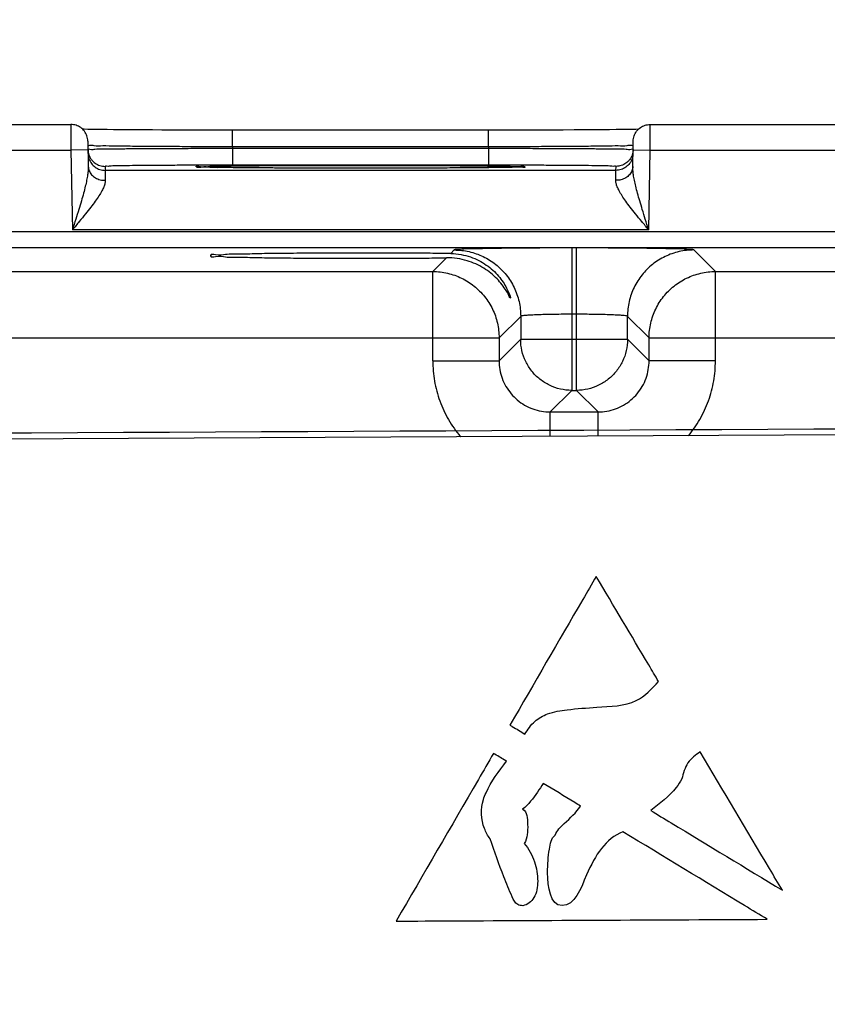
# Model space of a CAD drawing. Header units: inches. Extents: x 0 to 34, y 0 to 22.
# Tile 90 of 94: x 25.9 to 26.8, y 16.2 to 17.3. Entities that reach past the tile are written whole.
import ezdxf

# ---------------------------------------------------------------- set-up
doc = ezdxf.new("R2010")
doc.units = ezdxf.units.IN
doc.header["$LTSCALE"] = 1.87
doc.header["$MEASUREMENT"] = 0
doc.layers.get('0').update_dxf_attribs({"linetype": 'CONTINUOUS'})
doc.layers.add('DATUMCURVES', color=7, linetype='CONTINUOUS')
doc.layers.add('DIMENSIONS', color=7, linetype='CONTINUOUS')
doc.styles.get("Standard").update_dxf_attribs({"font": 'txt', "width": 0.8})
doc.dimstyles.new('DIMSTYLE_2', dxfattribs={"dimtxt": 0.125, "dimasz": 0.18, "dimexe": 0.18, "dimexo": 0.0625, "dimgap": 0.09, "dimtad": 0, "dimtih": 1, "dimtoh": 1, "dimzin": 4, "dimdsep": 46, "dimtxsty": 'STANDARD', "dimblk": '_FILLED', "dimblk1": '_FILLED', "dimblk2": '_FILLED', "dimcen": 0.09, "dimadec": 0, "dimazin": 0, "dimtp": 0.01, "dimtm": 0.01, "dimtfac": 1, "dimtofl": 0, "dimtmove": 0, "dimatfit": 3, "dimldrblk": '_FILLED', "dimfxl": 1, "dimtolj": 1, "dimtzin": 4, "dimarcsym": 0})

# ---------------------------------------------------------------- blocks, each defined once
blk = doc.blocks.new('_FILLED')
at = {"color": 0, "linetype": 'BYBLOCK'}
blk.add_solid([(0, 0), (-1, 0.1736), (-1, -0.1736)], dxfattribs=at)
blk = doc.blocks.new('*D14')
at = {"layer": 'DIMENSIONS', "color": 2, "linetype": 'CONTINUOUS'}
for p, q in [((21.6339, 16.166), (21.6339, 18.8252)), ((28.1339, 16.166), (28.1339, 18.8252)), ((21.6339, 18.7002), (24.1589, 18.7002)), ((28.1339, 18.7002), (25.6089, 18.7002))]:
    blk.add_line(p, q, dxfattribs=at)
at = {"layer": 'DIMENSIONS', "color": 2, "linetype": 'CONTINUOUS', "xscale": 0.18, "yscale": 0.18, "zscale": 0.18, "rotation": 180}
blk.add_blockref('_FILLED', (21.6339, 18.7002), dxfattribs=at)
at = {"layer": 'DIMENSIONS', "color": 2, "linetype": 'CONTINUOUS', "xscale": 0.18, "yscale": 0.18, "zscale": 0.18}
blk.add_blockref('_FILLED', (28.1339, 18.7002), dxfattribs=at)
at = {"layer": 'DIMENSIONS', "color": 2, "linetype": 'CONTINUOUS', "width": 0.8}
for s, p in [('6.500', (24.2214, 18.6377)), ('[', (24.8464, 18.6377)), ('165.1', (24.9464, 18.6377)), (']', (25.4464, 18.6377))]:
    blk.add_text(s, height=0.125, dxfattribs=at).set_placement(p)

msp = doc.modelspace()

# ---------------------------------------------------------------- linework, layer by layer
at = {"color": 7, "linetype": 'CONTINUOUS'}
for p, q in [((25.6804, 17.2002), (25.9294, 17.2002)), ((26.6104, 17.2002), (26.8594, 17.2002)), ((25.945, 17.1946), (25.943, 17.1946)), ((25.9492, 17.1945), (25.945, 17.1946)), ((25.954, 17.1944), (25.9492, 17.1945)), ((25.9595, 17.1943), (25.954, 17.1944)), ((25.9656, 17.1942), (25.9595, 17.1943)), ((25.9722, 17.1942), (25.9656, 17.1942)), ((25.9796, 17.1941), (25.9722, 17.1942)), ((25.9875, 17.194), (25.9796, 17.1941)), ((25.9961, 17.194), (25.9875, 17.194)), ((26.0053, 17.1939), (25.9961, 17.194)), ((26.0151, 17.1938), (26.0053, 17.1939)), ((26.0255, 17.1938), (26.0151, 17.1938)), ((26.0365, 17.1937), (26.0255, 17.1938)), ((26.048, 17.1937), (26.0365, 17.1937)), ((26.06, 17.1936), (26.048, 17.1937)), ((26.0725, 17.1936), (26.06, 17.1936)), ((26.0855, 17.1936), (26.0725, 17.1936)), ((26.0988, 17.1936), (26.0855, 17.1936)), ((26.1124, 17.1936), (26.0988, 17.1936)), ((26.4203, 17.1936), (26.1124, 17.1936)), ((26.1195, 17.1739), (26.1195, 17.1936)), ((26.4312, 17.1936), (26.4203, 17.1936)), ((26.4203, 17.1739), (26.4203, 17.1936)), ((26.4479, 17.1936), (26.4312, 17.1936)), ((26.4641, 17.1936), (26.4479, 17.1936)), ((26.4795, 17.1936), (26.4641, 17.1936)), ((26.4942, 17.1937), (26.4795, 17.1936)), ((26.508, 17.1937), (26.4942, 17.1937)), ((26.5208, 17.1938), (26.508, 17.1937)), ((26.5327, 17.1939), (26.5208, 17.1938)), ((26.5436, 17.194), (26.5327, 17.1939)), ((26.5536, 17.194), (26.5436, 17.194)), ((26.5625, 17.1941), (26.5536, 17.194)), ((26.5705, 17.1942), (26.5625, 17.1941)), ((26.5775, 17.1943), (26.5705, 17.1942)), ((26.5837, 17.1944), (26.5775, 17.1943)), ((26.5891, 17.1945), (26.5837, 17.1944)), ((26.5936, 17.1945), (26.5891, 17.1945)), ((26.5968, 17.1946), (26.5936, 17.1945)), ((25.9494, 17.1806), (25.9499, 17.1508)), ((26.5899, 17.1508), (26.5904, 17.1806)), ((25.6802, 17.1702), (25.9296, 17.1702)), ((25.9496, 17.1706), (25.9296, 17.1702)), ((25.9296, 17.1702), (25.9312, 17.0763)), ((26.4203, 17.1739), (26.1195, 17.1739)), ((26.1195, 17.1739), (26.1195, 17.172)), ((26.4203, 17.172), (26.1195, 17.172)), ((26.1195, 17.172), (26.1195, 17.1523)), ((26.4203, 17.1739), (26.4203, 17.172)), ((26.4203, 17.172), (26.4203, 17.1523)), ((26.5902, 17.1706), (26.6102, 17.1702)), ((26.6086, 17.0763), (26.6102, 17.1702)), ((26.6102, 17.1702), (26.8596, 17.1702)), ((25.9696, 17.151), (25.9697, 17.1463)), ((26.5701, 17.1463), (25.9697, 17.1463)), ((26.0928, 17.1498), (26.089, 17.1499)), ((26.0973, 17.1497), (26.0928, 17.1498)), ((26.1023, 17.1496), (26.0973, 17.1497)), ((26.1081, 17.1496), (26.1023, 17.1496)), ((26.1145, 17.1495), (26.1081, 17.1496)), ((26.1217, 17.1494), (26.1145, 17.1495)), ((26.4203, 17.1523), (26.1195, 17.1523)), ((26.1296, 17.1493), (26.1217, 17.1494)), ((26.1383, 17.1492), (26.1296, 17.1493)), ((26.1477, 17.1492), (26.1383, 17.1492)), ((26.1578, 17.1491), (26.1477, 17.1492)), ((26.1687, 17.149), (26.1578, 17.1491)), ((26.1802, 17.149), (26.1687, 17.149)), ((26.1924, 17.1489), (26.1802, 17.149)), ((26.2053, 17.1489), (26.1924, 17.1489)), ((26.2187, 17.1489), (26.2053, 17.1489)), ((26.2326, 17.1488), (26.2187, 17.1489)), ((26.2469, 17.1488), (26.2326, 17.1488)), ((26.2616, 17.1488), (26.2469, 17.1488)), ((26.2762, 17.1488), (26.2616, 17.1488)), ((26.2885, 17.1488), (26.2762, 17.1488)), ((26.3006, 17.1488), (26.2885, 17.1488)), ((26.3123, 17.1488), (26.3006, 17.1488)), ((26.3238, 17.1489), (26.3123, 17.1488)), ((26.3349, 17.1489), (26.3238, 17.1489)), ((26.3456, 17.1489), (26.3349, 17.1489)), ((26.3559, 17.149), (26.3456, 17.1489)), ((26.3657, 17.149), (26.3559, 17.149)), ((26.3751, 17.1491), (26.3657, 17.149)), ((26.384, 17.1491), (26.3751, 17.1491)), ((26.3923, 17.1492), (26.384, 17.1491)), ((26.4002, 17.1492), (26.3923, 17.1492)), ((26.4075, 17.1493), (26.4002, 17.1492)), ((26.4144, 17.1494), (26.4075, 17.1493)), ((26.4207, 17.1494), (26.4144, 17.1494)), ((26.4265, 17.1495), (26.4207, 17.1494)), ((26.4318, 17.1496), (26.4265, 17.1495)), ((26.4366, 17.1496), (26.4318, 17.1496)), ((26.441, 17.1497), (26.4366, 17.1496)), ((26.4449, 17.1498), (26.441, 17.1497)), ((26.4483, 17.1498), (26.4449, 17.1498)), ((26.4514, 17.1499), (26.4483, 17.1498)), ((26.454, 17.15), (26.4514, 17.1499)), ((26.4562, 17.15), (26.454, 17.15)), ((26.458, 17.1501), (26.4562, 17.15)), ((26.4595, 17.1502), (26.458, 17.1501)), ((26.5701, 17.1463), (26.5702, 17.151)), ((28.5786, 17.0742), (21.1882, 17.0742)), ((26.6086, 17.0763), (25.9312, 17.0763)), ((28.5786, 17.0552), (21.1882, 17.0552)), ((26.3801, 17.0527), (26.3759, 17.0485)), ((26.5237, 17.0551), (26.5181, 17.0551)), ((26.5181, 17.0551), (26.5181, 16.8877)), ((26.5237, 16.8877), (26.5237, 17.0551)), ((26.687, 17.0274), (26.6617, 17.0527)), ((26.3709, 17.0435), (26.3548, 17.0274)), ((25.757, 17.0274), (26.3548, 17.0274)), ((26.3548, 16.9223), (26.3548, 17.0274)), ((26.687, 17.0274), (27.2848, 17.0274)), ((26.687, 16.9223), (26.687, 17.0274)), ((26.4581, 16.9747), (26.4328, 16.9494)), ((26.4581, 16.9747), (26.4581, 16.9477)), ((26.5237, 16.9771), (26.5181, 16.9771)), ((26.5837, 16.9477), (26.5837, 16.9747)), ((26.609, 16.9494), (26.5837, 16.9747)), ((25.679, 16.9494), (26.4328, 16.9494)), ((26.4328, 16.9494), (26.4328, 16.9223)), ((26.4581, 16.9477), (26.4328, 16.9223)), ((26.4581, 16.9477), (26.5837, 16.9477)), ((26.5837, 16.9477), (26.609, 16.9223)), ((26.609, 16.9494), (27.3628, 16.9494)), ((26.609, 16.9223), (26.609, 16.9494)), ((26.3548, 16.9223), (26.4328, 16.9223)), ((26.687, 16.9223), (26.609, 16.9223)), ((26.5181, 16.8877), (26.4927, 16.8624)), ((26.5181, 16.8877), (26.5237, 16.8877)), ((26.5237, 16.8877), (26.549, 16.8624)), ((26.4927, 16.8624), (26.549, 16.8624)), ((26.4927, 16.8335), (26.4927, 16.8624)), ((26.549, 16.8338), (26.549, 16.8624)), ((28.3858, 16.8427), (21.3119, 16.8084))]:
    msp.add_line(p, q, dxfattribs=at)
for points in [[(26.089, 17.1499), (26.0858, 17.15), (26.0845, 17.15), (26.0832, 17.15), (26.0821, 17.1501), (26.0812, 17.1501), (26.0803, 17.1502), (26.0797, 17.1502), (26.0791, 17.1502), (26.0787, 17.1502), (26.0785, 17.1503), (26.0785, 17.1503)], [(26.4614, 17.1503), (26.4614, 17.1503), (26.4612, 17.1503), (26.4609, 17.1502), (26.4606, 17.1502), (26.4601, 17.1502), (26.4595, 17.1502)]]:
    msp.add_lwpolyline(points, dxfattribs=at)
for points, knots in [([(25.9294, 17.2002), (25.9294, 17.2005), (25.9294, 17.1983), (25.9294, 17.1973), (25.9294, 17.1932), (25.9295, 17.1888), (25.9295, 17.1831), (25.9295, 17.1768), (25.9296, 17.1725), (25.9296, 17.1702)], [0, 0, 0, 0, 0.023346, 0.096275, 0.215056, 0.373525, 0.563785, 0.776361, 1, 1, 1, 1]), ([(25.9494, 17.1806), (25.9494, 17.1827), (25.9486, 17.1868), (25.9457, 17.1924), (25.9412, 17.1968), (25.9356, 17.1996), (25.9315, 17.2002), (25.9294, 17.2002)], [0, 0, 0, 0, 0.199995, 0.399992, 0.599992, 0.799995, 1, 1, 1, 1]), ([(26.5904, 17.1806), (26.5904, 17.1827), (26.5911, 17.1868), (26.5941, 17.1924), (26.5986, 17.1968), (26.6042, 17.1996), (26.6083, 17.2002), (26.6104, 17.2002)], [0, 0, 0, 0, 0.199996, 0.399994, 0.599994, 0.799996, 1, 1, 1, 1]), ([(26.6102, 17.1702), (26.6102, 17.1725), (26.6102, 17.1768), (26.6103, 17.1831), (26.6103, 17.1888), (26.6103, 17.1932), (26.6104, 17.1973), (26.6104, 17.1983), (26.6104, 17.2005), (26.6104, 17.2002)], [0, 0, 0, 0, 0.223639, 0.436215, 0.626475, 0.784944, 0.903725, 0.976654, 1, 1, 1, 1]), ([(26.1195, 17.1739), (26.1116, 17.1739), (26.0951, 17.174), (26.07, 17.1741), (26.0449, 17.1742), (26.0213, 17.1743), (26.0004, 17.1746), (25.9825, 17.1746), (25.9687, 17.1752), (25.9577, 17.1746), (25.9534, 17.176), (25.9495, 17.175), (25.9495, 17.1756)], [0, 0, 0, 0, 0.139895, 0.290846, 0.442073, 0.583268, 0.706953, 0.812018, 0.896767, 0.956628, 0.990087, 1, 1, 1, 1]), ([(26.1195, 17.172), (26.1108, 17.172), (26.0934, 17.1719), (26.0677, 17.1718), (26.0432, 17.1717), (26.0206, 17.1716), (26.0004, 17.1714), (25.983, 17.1714), (25.9696, 17.1709), (25.9585, 17.1716), (25.954, 17.17), (25.9496, 17.1714), (25.9496, 17.1707)], [0, 0, 0, 0, 0.15472, 0.307009, 0.452553, 0.587082, 0.706905, 0.809183, 0.891455, 0.951518, 0.98788, 1, 1, 1, 1]), ([(25.9496, 17.1707), (25.9496, 17.1686), (25.9503, 17.1645), (25.9528, 17.1598), (25.9549, 17.1574), (25.9557, 17.1567)], [0, 0, 0, 0, 0.396469, 0.792941, 1, 1, 1, 1]), ([(25.9497, 17.166), (25.9497, 17.1639), (25.9504, 17.1598), (25.9524, 17.1561), (25.9536, 17.1544)], [0, 0, 0, 0, 0.499998, 1, 1, 1, 1]), ([(26.5903, 17.1756), (26.5903, 17.175), (26.5864, 17.176), (26.5821, 17.1746), (26.5711, 17.1752), (26.5574, 17.1746), (26.5395, 17.1746), (26.5186, 17.1743), (26.495, 17.1742), (26.4699, 17.1741), (26.4448, 17.174), (26.4282, 17.1739), (26.4203, 17.1739)], [0, 0, 0, 0, 0.00986, 0.043188, 0.102906, 0.187561, 0.292554, 0.416149, 0.557269, 0.708555, 0.859733, 1, 1, 1, 1]), ([(26.5902, 17.1707), (26.5902, 17.1714), (26.5858, 17.17), (26.5813, 17.1716), (26.5702, 17.1709), (26.5568, 17.1714), (26.5394, 17.1714), (26.5192, 17.1716), (26.4966, 17.1717), (26.4721, 17.1718), (26.4464, 17.1719), (26.429, 17.172), (26.4203, 17.172)], [0, 0, 0, 0, 0.012116, 0.048467, 0.108519, 0.190782, 0.293053, 0.412868, 0.54739, 0.692939, 0.845248, 1, 1, 1, 1]), ([(26.5902, 17.1707), (26.5902, 17.1686), (26.5895, 17.1645), (26.587, 17.1598), (26.5849, 17.1574), (26.5841, 17.1567)], [0, 0, 0, 0, 0.396472, 0.792947, 1, 1, 1, 1]), ([(26.5901, 17.166), (26.5901, 17.1639), (26.5894, 17.1598), (26.5874, 17.1561), (26.5862, 17.1544)], [0, 0, 0, 0, 0.499998, 1, 1, 1, 1]), ([(25.9536, 17.1544), (25.9548, 17.1528), (25.9578, 17.1498), (25.9634, 17.147), (25.9676, 17.1463), (25.9697, 17.1463)], [0, 0, 0, 0, 0.33333, 0.666664, 1, 1, 1, 1]), ([(25.9557, 17.1567), (25.9564, 17.156), (25.9587, 17.154), (25.9634, 17.1517), (25.9675, 17.151), (25.9696, 17.151)], [0, 0, 0, 0, 0.192814, 0.596406, 1, 1, 1, 1]), ([(26.5862, 17.1544), (26.585, 17.1528), (26.582, 17.1498), (26.5763, 17.147), (26.5722, 17.1463), (26.5701, 17.1463)], [0, 0, 0, 0, 0.33333, 0.666664, 1, 1, 1, 1]), ([(26.5841, 17.1567), (26.5834, 17.156), (26.5811, 17.154), (26.5764, 17.1517), (26.5723, 17.151), (26.5702, 17.151)], [0, 0, 0, 0, 0.19282, 0.59641, 1, 1, 1, 1]), ([(25.9499, 17.1508), (25.9499, 17.1493), (25.9498, 17.146), (25.9491, 17.1407), (25.948, 17.1344), (25.9464, 17.1273), (25.9443, 17.1191), (25.9417, 17.11), (25.9386, 17.0998), (25.9351, 17.0885), (25.9326, 17.0805), (25.9312, 17.0763)], [0, 0, 0, 0, 0.058319, 0.128067, 0.210148, 0.305555, 0.414463, 0.537163, 0.674847, 0.828845, 1, 1, 1, 1]), ([(25.9499, 17.1508), (25.95, 17.1491), (25.9507, 17.1456), (25.9537, 17.1409), (25.9582, 17.1373), (25.9638, 17.135), (25.9679, 17.1345), (25.9699, 17.1346)], [0, 0, 0, 0, 0.182333, 0.371722, 0.572047, 0.782837, 1, 1, 1, 1]), ([(26.0785, 17.1523), (26.0768, 17.1523), (26.0679, 17.1523), (26.0522, 17.1522), (26.0322, 17.1521), (26.0144, 17.1519), (25.9991, 17.1519), (25.9872, 17.1515), (25.9775, 17.1519), (25.9735, 17.1506), (25.9696, 17.1516), (25.9696, 17.151)], [0, 0, 0, 0, 0.045392, 0.245909, 0.431256, 0.596344, 0.737244, 0.850562, 0.933267, 0.983317, 1, 1, 1, 1]), ([(25.9697, 17.1463), (25.9697, 17.1461), (25.9697, 17.1452), (25.9697, 17.143), (25.9698, 17.1393), (25.9699, 17.1363), (25.9699, 17.1346)], [0, 0, 0, 0, 0.058844, 0.23907, 0.554427, 1, 1, 1, 1]), ([(26.0784, 17.1496), (26.0779, 17.1497), (26.0773, 17.15), (26.0755, 17.1519), (26.0793, 17.1512), (26.082, 17.1509)], [0, 0, 0, 0, 0.216243, 0.270498, 1, 1, 1, 1]), ([(26.1195, 17.1523), (26.1118, 17.1523), (26.0981, 17.1523), (26.0844, 17.1523), (26.0785, 17.1523)], [0, 0, 0, 0, 0.564086, 1, 1, 1, 1]), ([(26.082, 17.1509), (26.0875, 17.1502), (26.093, 17.1517), (26.1104, 17.1512), (26.129, 17.1517), (26.151, 17.1518), (26.1736, 17.152), (26.1957, 17.1521), (26.2166, 17.1521), (26.236, 17.1522), (26.2535, 17.1522), (26.2646, 17.1522), (26.2699, 17.1522)], [0, 0, 0, 0, 0.056803, 0.140481, 0.246615, 0.366101, 0.488547, 0.607462, 0.719511, 0.822705, 0.916201, 1, 1, 1, 1]), ([(26.267, 17.1488), (26.2628, 17.1488), (26.2529, 17.1488), (26.2367, 17.1488), (26.2177, 17.1489), (26.1971, 17.1489), (26.1753, 17.149), (26.1529, 17.1492), (26.1311, 17.1492), (26.1116, 17.1497), (26.0955, 17.1492), (26.0869, 17.1507), (26.0828, 17.15)], [0, 0, 0, 0, 0.06795, 0.16142, 0.264701, 0.377048, 0.4966, 0.620142, 0.741746, 0.851452, 0.939297, 1, 1, 1, 1]), ([(26.2699, 17.1522), (26.275, 17.1522), (26.2859, 17.1522), (26.3031, 17.1522), (26.322, 17.1521), (26.3426, 17.1521), (26.3644, 17.152), (26.3867, 17.1518), (26.4085, 17.1517), (26.4281, 17.1513), (26.4442, 17.1517), (26.4529, 17.1503), (26.4569, 17.1509)], [0, 0, 0, 0, 0.082365, 0.174272, 0.275816, 0.386283, 0.503862, 0.625413, 0.745142, 0.853279, 0.939985, 1, 1, 1, 1]), ([(26.4578, 17.1501), (26.4523, 17.1507), (26.4469, 17.1493), (26.4296, 17.1497), (26.4109, 17.1493), (26.3889, 17.1492), (26.3664, 17.149), (26.3442, 17.1489), (26.3232, 17.1489), (26.3039, 17.1488), (26.2872, 17.1488), (26.2769, 17.1488), (26.2726, 17.1488)], [0, 0, 0, 0, 0.057382, 0.142053, 0.249579, 0.370765, 0.495043, 0.615779, 0.729568, 0.834374, 0.929327, 1, 1, 1, 1]), ([(26.4614, 17.1523), (26.4554, 17.1523), (26.4417, 17.1523), (26.428, 17.1523), (26.4203, 17.1523)], [0, 0, 0, 0, 0.436404, 1, 1, 1, 1]), ([(26.4569, 17.1509), (26.459, 17.1513), (26.4613, 17.152), (26.4643, 17.1493), (26.4611, 17.1497), (26.4585, 17.15)], [0, 0, 0, 0, 0.527202, 0.565389, 1, 1, 1, 1]), ([(26.5702, 17.151), (26.5702, 17.1516), (26.5663, 17.1506), (26.5623, 17.1519), (26.5526, 17.1515), (26.5407, 17.1519), (26.5254, 17.1519), (26.5076, 17.1521), (26.4876, 17.1522), (26.4719, 17.1523), (26.463, 17.1523), (26.4614, 17.1523)], [0, 0, 0, 0, 0.016686, 0.066744, 0.14947, 0.262825, 0.403774, 0.568912, 0.754319, 0.954914, 1, 1, 1, 1]), ([(26.5899, 17.1508), (26.5898, 17.1491), (26.5891, 17.1456), (26.5861, 17.1409), (26.5816, 17.1373), (26.576, 17.135), (26.5719, 17.1345), (26.5699, 17.1346)], [0, 0, 0, 0, 0.182333, 0.371723, 0.572048, 0.782837, 1, 1, 1, 1]), ([(26.5699, 17.1346), (26.5699, 17.1363), (26.57, 17.1393), (26.5701, 17.143), (26.5701, 17.1452), (26.5701, 17.1461), (26.5701, 17.1463)], [0, 0, 0, 0, 0.446268, 0.761472, 0.941337, 1, 1, 1, 1]), ([(26.6086, 17.0763), (26.6072, 17.0805), (26.6047, 17.0885), (26.6012, 17.0998), (26.5981, 17.11), (26.5955, 17.1191), (26.5934, 17.1273), (26.5918, 17.1344), (26.5906, 17.1407), (26.59, 17.146), (26.5898, 17.1493), (26.5899, 17.1508)], [0, 0, 0, 0, 0.171155, 0.325153, 0.462837, 0.585537, 0.694445, 0.789852, 0.871933, 0.941681, 1, 1, 1, 1]), ([(25.9699, 17.1346), (25.9699, 17.1334), (25.9696, 17.1307), (25.9681, 17.1265), (25.9657, 17.1217), (25.9623, 17.1161), (25.958, 17.1097), (25.9527, 17.1026), (25.9464, 17.0947), (25.9391, 17.0858), (25.934, 17.0796), (25.9312, 17.0763)], [0, 0, 0, 0, 0.049761, 0.111651, 0.1879, 0.280131, 0.38878, 0.514121, 0.65719, 0.819047, 1, 1, 1, 1]), ([(26.6086, 17.0763), (26.6058, 17.0796), (26.6007, 17.0858), (26.5934, 17.0947), (26.5871, 17.1026), (26.5818, 17.1097), (26.5774, 17.1161), (26.5741, 17.1217), (26.5717, 17.1265), (26.5702, 17.1307), (26.5698, 17.1334), (26.5699, 17.1346)], [0, 0, 0, 0, 0.180953, 0.34281, 0.485879, 0.61122, 0.719869, 0.8121, 0.888349, 0.950239, 1, 1, 1, 1]), ([(26.2699, 17.0491), (26.259, 17.0491), (26.2377, 17.0491), (26.2066, 17.0489), (26.1777, 17.0486), (26.1518, 17.0484), (26.1305, 17.0476), (26.1123, 17.0482), (26.103, 17.0455), (26.0936, 17.0483), (26.0935, 17.0461), (26.0935, 17.046)], [0, 0, 0, 0, 0.184127, 0.362178, 0.527548, 0.675414, 0.799802, 0.897435, 0.964163, 0.998386, 1, 1, 1, 1]), ([(26.3759, 17.0485), (26.3679, 17.0486), (26.3512, 17.0488), (26.3253, 17.049), (26.298, 17.0491), (26.2793, 17.0491), (26.2699, 17.0491)], [0, 0, 0, 0, 0.226667, 0.472856, 0.733014, 1, 1, 1, 1]), ([(26.5181, 17.0551), (26.5104, 17.0551), (26.4951, 17.0551), (26.4725, 17.055), (26.451, 17.0548), (26.4314, 17.0546), (26.4143, 17.0543), (26.4005, 17.0539), (26.39, 17.0539), (26.3841, 17.0529), (26.3807, 17.0533), (26.3801, 17.0527)], [0, 0, 0, 0, 0.167185, 0.332731, 0.490583, 0.634677, 0.759657, 0.861266, 0.936231, 0.982562, 1, 1, 1, 1]), ([(26.3801, 17.0527), (26.386, 17.0527), (26.3976, 17.0514), (26.4142, 17.0456), (26.4292, 17.0362), (26.4416, 17.0238), (26.451, 17.0089), (26.4568, 16.9922), (26.4581, 16.9806), (26.4581, 16.9747)], [0, 0, 0, 0, 0.142848, 0.285705, 0.428568, 0.571432, 0.714295, 0.857152, 1, 1, 1, 1]), ([(26.6617, 17.0527), (26.6611, 17.0533), (26.6577, 17.0529), (26.6517, 17.0539), (26.6413, 17.0539), (26.6275, 17.0543), (26.6104, 17.0546), (26.5908, 17.0548), (26.5693, 17.055), (26.5467, 17.0551), (26.5314, 17.0551), (26.5237, 17.0551)], [0, 0, 0, 0, 0.017438, 0.063769, 0.138734, 0.240343, 0.365323, 0.509417, 0.667269, 0.832815, 1, 1, 1, 1]), ([(26.6617, 17.0527), (26.6558, 17.0527), (26.6442, 17.0514), (26.6275, 17.0456), (26.6126, 17.0362), (26.6002, 17.0238), (26.5908, 17.0089), (26.585, 16.9922), (26.5837, 16.9806), (26.5837, 16.9747)], [0, 0, 0, 0, 0.142848, 0.285705, 0.428568, 0.571433, 0.714296, 0.857152, 1, 1, 1, 1]), ([(26.0935, 17.046), (26.0935, 17.0459), (26.0936, 17.0438), (26.103, 17.0465), (26.1123, 17.0438), (26.1305, 17.0444), (26.1518, 17.0436), (26.1777, 17.0434), (26.2066, 17.0431), (26.2377, 17.043), (26.259, 17.0429), (26.2699, 17.0429)], [0, 0, 0, 0, 0.001607, 0.035831, 0.10256, 0.200193, 0.324584, 0.47245, 0.637822, 0.815872, 1, 1, 1, 1]), ([(26.2699, 17.0429), (26.2788, 17.0429), (26.2965, 17.0429), (26.3224, 17.043), (26.3471, 17.0432), (26.3632, 17.0434), (26.3709, 17.0435)], [0, 0, 0, 0, 0.26528, 0.524262, 0.77093, 1, 1, 1, 1]), ([(26.4459, 16.9962), (26.4459, 16.9962), (26.4457, 16.9954), (26.4434, 17.0016), (26.4409, 17.0048), (26.4362, 17.0123), (26.4303, 17.0189), (26.4231, 17.0256), (26.4147, 17.0315), (26.4053, 17.0365), (26.3949, 17.0404), (26.3833, 17.043), (26.3751, 17.0435), (26.3709, 17.0435)], [0, 0, 0, 0, 0.000904, 0.038181, 0.108347, 0.196533, 0.294205, 0.399233, 0.508968, 0.621802, 0.739095, 0.863904, 1, 1, 1, 1]), ([(26.3759, 17.0485), (26.38, 17.0484), (26.3879, 17.0477), (26.399, 17.0448), (26.4089, 17.0406), (26.4178, 17.0353), (26.4255, 17.0291), (26.4321, 17.0223), (26.4374, 17.0152), (26.4416, 17.0083), (26.444, 17.002), (26.4461, 16.9986), (26.446, 16.9964), (26.4459, 16.9962)], [0, 0, 0, 0, 0.131552, 0.252843, 0.366859, 0.476081, 0.581857, 0.683335, 0.778708, 0.866629, 0.941545, 0.991254, 1, 1, 1, 1]), ([(26.3548, 17.0274), (26.3606, 17.0274), (26.3723, 17.026), (26.3889, 17.0202), (26.4038, 17.0108), (26.4162, 16.9984), (26.4256, 16.9835), (26.4314, 16.9669), (26.4327, 16.9552), (26.4328, 16.9494)], [0, 0, 0, 0, 0.142848, 0.285705, 0.428568, 0.571432, 0.714295, 0.857152, 1, 1, 1, 1]), ([(26.609, 16.9494), (26.609, 16.9552), (26.6104, 16.9669), (26.6162, 16.9835), (26.6255, 16.9984), (26.638, 17.0108), (26.6529, 17.0202), (26.6695, 17.026), (26.6812, 17.0274), (26.687, 17.0274)], [0, 0, 0, 0, 0.142848, 0.285705, 0.428568, 0.571432, 0.714295, 0.857152, 1, 1, 1, 1]), ([(26.5181, 16.9771), (26.5148, 16.9771), (26.5081, 16.9771), (26.4983, 16.977), (26.4889, 16.9768), (26.4804, 16.9766), (26.473, 16.9763), (26.467, 16.9759), (26.4624, 16.9757), (26.4599, 16.9752), (26.4583, 16.9751), (26.4581, 16.9747)], [0, 0, 0, 0, 0.167103, 0.332307, 0.489844, 0.633667, 0.758446, 0.859954, 0.934962, 0.981569, 1, 1, 1, 1]), ([(26.5837, 16.9747), (26.5835, 16.9751), (26.5819, 16.9752), (26.5794, 16.9757), (26.5748, 16.9759), (26.5688, 16.9763), (26.5614, 16.9766), (26.5529, 16.9768), (26.5435, 16.977), (26.5337, 16.9771), (26.527, 16.9771), (26.5237, 16.9771)], [0, 0, 0, 0, 0.018431, 0.065038, 0.140046, 0.241554, 0.366333, 0.510156, 0.667693, 0.832897, 1, 1, 1, 1]), ([(26.5181, 16.8877), (26.5136, 16.8877), (26.5046, 16.8887), (26.4919, 16.8932), (26.4804, 16.9004), (26.4708, 16.91), (26.4636, 16.9215), (26.4591, 16.9343), (26.4581, 16.9432), (26.4581, 16.9477)], [0, 0, 0, 0, 0.142848, 0.285705, 0.428568, 0.571432, 0.714295, 0.857152, 1, 1, 1, 1]), ([(26.5837, 16.9477), (26.5837, 16.9432), (26.5827, 16.9343), (26.5782, 16.9215), (26.571, 16.91), (26.5614, 16.9004), (26.5499, 16.8932), (26.5371, 16.8887), (26.5282, 16.8877), (26.5237, 16.8877)], [0, 0, 0, 0, 0.142848, 0.285705, 0.428568, 0.571432, 0.714295, 0.857152, 1, 1, 1, 1]), ([(26.3548, 16.9223), (26.3548, 16.9144), (26.3561, 16.8984), (26.3624, 16.875), (26.3727, 16.853), (26.3821, 16.8395), (26.3875, 16.8332), (26.3876, 16.833)], [0, 0, 0, 0, 0.245236, 0.494434, 0.744238, 0.992063, 1, 1, 1, 1]), ([(26.4328, 16.9223), (26.4327, 16.9189), (26.4333, 16.9119), (26.4361, 16.9018), (26.4405, 16.8922), (26.4466, 16.8836), (26.454, 16.8761), (26.4626, 16.8701), (26.4722, 16.8656), (26.4824, 16.863), (26.4893, 16.8624), (26.4927, 16.8624)], [0, 0, 0, 0, 0.11004, 0.221802, 0.33383, 0.444962, 0.555658, 0.667102, 0.779191, 0.890633, 1, 1, 1, 1]), ([(26.549, 16.8624), (26.5525, 16.8624), (26.5595, 16.863), (26.5696, 16.8657), (26.5792, 16.8701), (26.5878, 16.8762), (26.5953, 16.8836), (26.6013, 16.8922), (26.6058, 16.9018), (26.6084, 16.912), (26.609, 16.9189), (26.609, 16.9223)], [0, 0, 0, 0, 0.11004, 0.221802, 0.33383, 0.444962, 0.555658, 0.667102, 0.779191, 0.890633, 1, 1, 1, 1]), ([(26.6553, 16.8343), (26.6602, 16.8403), (26.6694, 16.8534), (26.6795, 16.8752), (26.6857, 16.8985), (26.687, 16.9145), (26.687, 16.9223)], [0, 0, 0, 0, 0.245098, 0.499448, 0.752295, 1, 1, 1, 1])]:
    msp.add_open_spline(points, degree=3, knots=knots, dxfattribs=at)
for points in [[(26.0828, 17.15), (26.0813, 17.1498), (26.0797, 17.1493), (26.0784, 17.1496)], [(26.2699, 17.1488), (26.2689, 17.1488), (26.268, 17.1488), (26.267, 17.1488)], [(26.2726, 17.1488), (26.2717, 17.1488), (26.2708, 17.1488), (26.2699, 17.1488)], [(26.4585, 17.15), (26.4583, 17.15), (26.458, 17.1501), (26.4578, 17.1501)]]:
    msp.add_open_spline(points, degree=3, dxfattribs=at)
at = {"layer": 'DATUMCURVES', "color": 40, "linetype": 'CONTINUOUS'}
msp.add_open_spline([(28.3168, 16.8493, -0.388), (26.0095, 16.8382, -0.388), (23.7021, 16.827, -0.388), (21.3948, 16.8158, -0.388)], degree=3, dxfattribs=at)
msp.add_open_spline([(28.3168, 16.8493, -0.388), (26.0095, 16.8382, -0.388), (23.7021, 16.827, -0.388), (21.3948, 16.8158, -0.388)], degree=3, dxfattribs=at)
for points, knots in [([(26.5469, 16.669, -0.388), (26.5416, 16.6599, -0.388), (26.5078, 16.6017, -0.388), (26.474, 16.5434, -0.388), (26.4455, 16.4943, -0.388)], [0, 0, 0, 0, 0.15625, 1, 1, 1, 1]), ([(26.5469, 16.669, -0.388), (26.5416, 16.6599, -0.388), (26.5078, 16.6017, -0.388), (26.474, 16.5434, -0.388), (26.4455, 16.4943, -0.388)], [0, 0, 0, 0, 0.15625, 1, 1, 1, 1]), ([(26.6201, 16.5456, -0.388), (26.6163, 16.552, -0.388), (26.5919, 16.5932, -0.388), (26.5675, 16.6343, -0.388), (26.5469, 16.669, -0.388)], [0, 0, 0, 0, 0.15625, 1, 1, 1, 1]), ([(26.6201, 16.5456, -0.388), (26.6163, 16.552, -0.388), (26.5919, 16.5932, -0.388), (26.5675, 16.6343, -0.388), (26.5469, 16.669, -0.388)], [0, 0, 0, 0, 0.15625, 1, 1, 1, 1]), ([(26.5476, 16.5151, -0.388), (26.5633, 16.5164, -0.388), (26.5925, 16.5162, -0.388), (26.6126, 16.5369, -0.388), (26.6201, 16.5456, -0.388)], [0, 0, 0, 0, 0.578169, 1, 1, 1, 1]), ([(26.5476, 16.5151, -0.388), (26.5633, 16.5164, -0.388), (26.5925, 16.5162, -0.388), (26.6126, 16.5369, -0.388), (26.6201, 16.5456, -0.388)], [0, 0, 0, 0, 0.578169, 1, 1, 1, 1]), ([(26.463, 16.4837, -0.388), (26.4663, 16.489, -0.388), (26.4734, 16.4992, -0.388), (26.4913, 16.5092, -0.388), (26.5166, 16.5131, -0.388), (26.5359, 16.5144, -0.388), (26.5476, 16.5151, -0.388)], [0, 0, 0, 0, 0.199685, 0.38402, 0.630065, 1, 1, 1, 1]), ([(26.463, 16.4837, -0.388), (26.4663, 16.489, -0.388), (26.4734, 16.4992, -0.388), (26.4913, 16.5092, -0.388), (26.5166, 16.5131, -0.388), (26.5359, 16.5144, -0.388), (26.5476, 16.5151, -0.388)], [0, 0, 0, 0, 0.199685, 0.38402, 0.630065, 1, 1, 1, 1]), ([(26.4455, 16.4943, -0.388), (26.4464, 16.4937, -0.388), (26.4523, 16.4902, -0.388), (26.4581, 16.4867, -0.388), (26.463, 16.4837, -0.388)], [0, 0, 0, 0, 0.15625, 1, 1, 1, 1]), ([(26.4455, 16.4943, -0.388), (26.4464, 16.4937, -0.388), (26.4523, 16.4902, -0.388), (26.4581, 16.4867, -0.388), (26.463, 16.4837, -0.388)], [0, 0, 0, 0, 0.15625, 1, 1, 1, 1]), ([(26.4262, 16.461, -0.388), (26.4203, 16.4508, -0.388), (26.3821, 16.385, -0.388), (26.344, 16.3193, -0.388), (26.3118, 16.2638, -0.388)], [0, 0, 0, 0, 0.15625, 1, 1, 1, 1]), ([(26.4262, 16.461, -0.388), (26.4203, 16.4508, -0.388), (26.3821, 16.385, -0.388), (26.344, 16.3193, -0.388), (26.3118, 16.2638, -0.388)], [0, 0, 0, 0, 0.15625, 1, 1, 1, 1]), ([(26.4416, 16.4517, -0.388), (26.4408, 16.4522, -0.388), (26.4357, 16.4553, -0.388), (26.4305, 16.4584, -0.388), (26.4262, 16.461, -0.388)], [0, 0, 0, 0, 0.15625, 1, 1, 1, 1]), ([(26.4416, 16.4517, -0.388), (26.4408, 16.4522, -0.388), (26.4357, 16.4553, -0.388), (26.4305, 16.4584, -0.388), (26.4262, 16.461, -0.388)], [0, 0, 0, 0, 0.15625, 1, 1, 1, 1]), ([(26.6692, 16.4627, -0.388), (26.6638, 16.4592, -0.388), (26.6526, 16.4508, -0.388), (26.6493, 16.4374, -0.388), (26.6474, 16.4309, -0.388)], [0, 0, 0, 0, 0.488672, 1, 1, 1, 1]), ([(26.6692, 16.4627, -0.388), (26.6638, 16.4592, -0.388), (26.6526, 16.4508, -0.388), (26.6493, 16.4374, -0.388), (26.6474, 16.4309, -0.388)], [0, 0, 0, 0, 0.488672, 1, 1, 1, 1]), ([(26.7657, 16.3001, -0.388), (26.7606, 16.3086, -0.388), (26.7285, 16.3628, -0.388), (26.6963, 16.417, -0.388), (26.6692, 16.4627, -0.388)], [0, 0, 0, 0, 0.15625, 1, 1, 1, 1]), ([(26.7657, 16.3001, -0.388), (26.7606, 16.3086, -0.388), (26.7285, 16.3628, -0.388), (26.6963, 16.417, -0.388), (26.6692, 16.4627, -0.388)], [0, 0, 0, 0, 0.15625, 1, 1, 1, 1]), ([(26.4143, 16.4067, -0.388), (26.4152, 16.4094, -0.388), (26.4216, 16.4259, -0.388), (26.4324, 16.4402, -0.388), (26.4416, 16.4517, -0.388)], [0, 0, 0, 0, 0.162415, 1, 1, 1, 1]), ([(26.4143, 16.4067, -0.388), (26.4152, 16.4094, -0.388), (26.4216, 16.4259, -0.388), (26.4324, 16.4402, -0.388), (26.4416, 16.4517, -0.388)], [0, 0, 0, 0, 0.162415, 1, 1, 1, 1]), ([(26.4846, 16.4257, -0.388), (26.4824, 16.4222, -0.388), (26.4754, 16.4113, -0.388), (26.4673, 16.4008, -0.388), (26.4603, 16.3954, -0.388)], [0, 0, 0, 0, 0.315026, 1, 1, 1, 1]), ([(26.4846, 16.4257, -0.388), (26.4824, 16.4222, -0.388), (26.4754, 16.4113, -0.388), (26.4673, 16.4008, -0.388), (26.4603, 16.3954, -0.388)], [0, 0, 0, 0, 0.315026, 1, 1, 1, 1]), ([(26.5286, 16.399, -0.388), (26.5263, 16.4003, -0.388), (26.5116, 16.4092, -0.388), (26.497, 16.4182, -0.388), (26.4846, 16.4257, -0.388)], [0, 0, 0, 0, 0.15625, 1, 1, 1, 1]), ([(26.5286, 16.399, -0.388), (26.5263, 16.4003, -0.388), (26.5116, 16.4092, -0.388), (26.497, 16.4182, -0.388), (26.4846, 16.4257, -0.388)], [0, 0, 0, 0, 0.15625, 1, 1, 1, 1]), ([(26.6474, 16.4309, -0.388), (26.6456, 16.4274, -0.388), (26.636, 16.4127, -0.388), (26.6217, 16.402, -0.388), (26.6109, 16.3939, -0.388)], [0, 0, 0, 0, 0.227163, 1, 1, 1, 1]), ([(26.6474, 16.4309, -0.388), (26.6456, 16.4274, -0.388), (26.636, 16.4127, -0.388), (26.6217, 16.402, -0.388), (26.6109, 16.3939, -0.388)], [0, 0, 0, 0, 0.227163, 1, 1, 1, 1]), ([(26.4222, 16.3606, -0.388), (26.4194, 16.3642, -0.388), (26.4117, 16.3783, -0.388), (26.4108, 16.3959, -0.388), (26.4143, 16.4067, -0.388)], [0, 0, 0, 0, 0.287296, 1, 1, 1, 1]), ([(26.4222, 16.3606, -0.388), (26.4194, 16.3642, -0.388), (26.4117, 16.3783, -0.388), (26.4108, 16.3959, -0.388), (26.4143, 16.4067, -0.388)], [0, 0, 0, 0, 0.287296, 1, 1, 1, 1]), ([(26.4603, 16.3954, -0.388), (26.4659, 16.3926, -0.388), (26.4666, 16.3749, -0.388), (26.4662, 16.3615, -0.388), (26.4624, 16.355, -0.388)], [0, 0, 0, 0, 0.455491, 1, 1, 1, 1]), ([(26.4603, 16.3954, -0.388), (26.4659, 16.3926, -0.388), (26.4666, 16.3749, -0.388), (26.4662, 16.3615, -0.388), (26.4624, 16.355, -0.388)], [0, 0, 0, 0, 0.455491, 1, 1, 1, 1]), ([(26.4986, 16.3648, -0.388), (26.5004, 16.3703, -0.388), (26.5124, 16.381, -0.388), (26.5231, 16.3914, -0.388), (26.5286, 16.399, -0.388)], [0, 0, 0, 0, 0.382106, 1, 1, 1, 1]), ([(26.4986, 16.3648, -0.388), (26.5004, 16.3703, -0.388), (26.5124, 16.381, -0.388), (26.5231, 16.3914, -0.388), (26.5286, 16.399, -0.388)], [0, 0, 0, 0, 0.382106, 1, 1, 1, 1]), ([(26.6109, 16.3939, -0.388), (26.619, 16.389, -0.388), (26.6706, 16.3578, -0.388), (26.7221, 16.3265, -0.388), (26.7657, 16.3001, -0.388)], [0, 0, 0, 0, 0.15625, 1, 1, 1, 1]), ([(26.6109, 16.3939, -0.388), (26.619, 16.389, -0.388), (26.6706, 16.3578, -0.388), (26.7221, 16.3265, -0.388), (26.7657, 16.3001, -0.388)], [0, 0, 0, 0, 0.15625, 1, 1, 1, 1]), ([(26.5783, 16.3688, -0.388), (26.5578, 16.3605, -0.388), (26.5375, 16.3291, -0.388), (26.5221, 16.2822, -0.388), (26.5067, 16.2821, -0.388)], [0, 0, 0, 0, 0.589641, 1, 1, 1, 1]), ([(26.5783, 16.3688, -0.388), (26.5578, 16.3605, -0.388), (26.5375, 16.3291, -0.388), (26.5221, 16.2822, -0.388), (26.5067, 16.2821, -0.388)], [0, 0, 0, 0, 0.589641, 1, 1, 1, 1]), ([(26.7479, 16.2659, -0.388), (26.739, 16.2713, -0.388), (26.6825, 16.3056, -0.388), (26.626, 16.3398, -0.388), (26.5783, 16.3688, -0.388)], [0, 0, 0, 0, 0.15625, 1, 1, 1, 1]), ([(26.7479, 16.2659, -0.388), (26.739, 16.2713, -0.388), (26.6825, 16.3056, -0.388), (26.626, 16.3398, -0.388), (26.5783, 16.3688, -0.388)], [0, 0, 0, 0, 0.15625, 1, 1, 1, 1]), ([(26.4608, 16.2819, -0.388), (26.4587, 16.2819, -0.388), (26.4524, 16.2831, -0.388), (26.4458, 16.2972, -0.388), (26.4355, 16.3222, -0.388), (26.4275, 16.3456, -0.388), (26.4222, 16.3606, -0.388)], [0, 0, 0, 0, 0.070915, 0.193805, 0.474638, 1, 1, 1, 1]), ([(26.4608, 16.2819, -0.388), (26.4587, 16.2819, -0.388), (26.4524, 16.2831, -0.388), (26.4458, 16.2972, -0.388), (26.4355, 16.3222, -0.388), (26.4275, 16.3456, -0.388), (26.4222, 16.3606, -0.388)], [0, 0, 0, 0, 0.070915, 0.193805, 0.474638, 1, 1, 1, 1]), ([(26.4624, 16.355, -0.388), (26.4676, 16.3488, -0.388), (26.4754, 16.3343, -0.388), (26.4792, 16.312, -0.388), (26.4765, 16.2917, -0.388), (26.4661, 16.2828, -0.388), (26.4608, 16.2819, -0.388)], [0, 0, 0, 0, 0.292958, 0.57267, 0.807587, 1, 1, 1, 1]), ([(26.4624, 16.355, -0.388), (26.4676, 16.3488, -0.388), (26.4754, 16.3343, -0.388), (26.4792, 16.312, -0.388), (26.4765, 16.2917, -0.388), (26.4661, 16.2828, -0.388), (26.4608, 16.2819, -0.388)], [0, 0, 0, 0, 0.292958, 0.57267, 0.807587, 1, 1, 1, 1]), ([(26.5067, 16.2821, -0.388), (26.4927, 16.282, -0.388), (26.4883, 16.3197, -0.388), (26.491, 16.3436, -0.388), (26.4938, 16.3615, -0.388), (26.4986, 16.3648, -0.388)], [0, 0, 0, 0, 0.478503, 0.799669, 1, 1, 1, 1]), ([(26.5067, 16.2821, -0.388), (26.4927, 16.282, -0.388), (26.4883, 16.3197, -0.388), (26.491, 16.3436, -0.388), (26.4938, 16.3615, -0.388), (26.4986, 16.3648, -0.388)], [0, 0, 0, 0, 0.478503, 0.799669, 1, 1, 1, 1]), ([(26.3118, 16.2638, -0.388), (26.3345, 16.2639, -0.388), (26.4799, 16.2646, -0.388), (26.6252, 16.2653, -0.388), (26.7479, 16.2659, -0.388)], [0, 0, 0, 0, 0.15625, 1, 1, 1, 1]), ([(26.3118, 16.2638, -0.388), (26.3345, 16.2639, -0.388), (26.4799, 16.2646, -0.388), (26.6252, 16.2653, -0.388), (26.7479, 16.2659, -0.388)], [0, 0, 0, 0, 0.15625, 1, 1, 1, 1])]:
    msp.add_open_spline(points, degree=3, knots=knots, dxfattribs=at)

# ---------------------------------------------------------------- dimensions: what is measured, and where the dimension line sits
at = {"layer": 'DIMENSIONS', "color": 2, "linetype": 'CONTINUOUS'}
dim = msp.add_linear_dim(base=(21.6339, 18.7002), p1=(28.1339, 16.166), p2=(21.6339, 16.166), angle=180, dimstyle='DIMSTYLE_2', dxfattribs=at)
dim.commit()
dim.dimension.update_dxf_attribs({"geometry": '*D14', "text_midpoint": (24.8839, 18.7002), "dimtype": 160})

doc.saveas('drawing.dxf')
